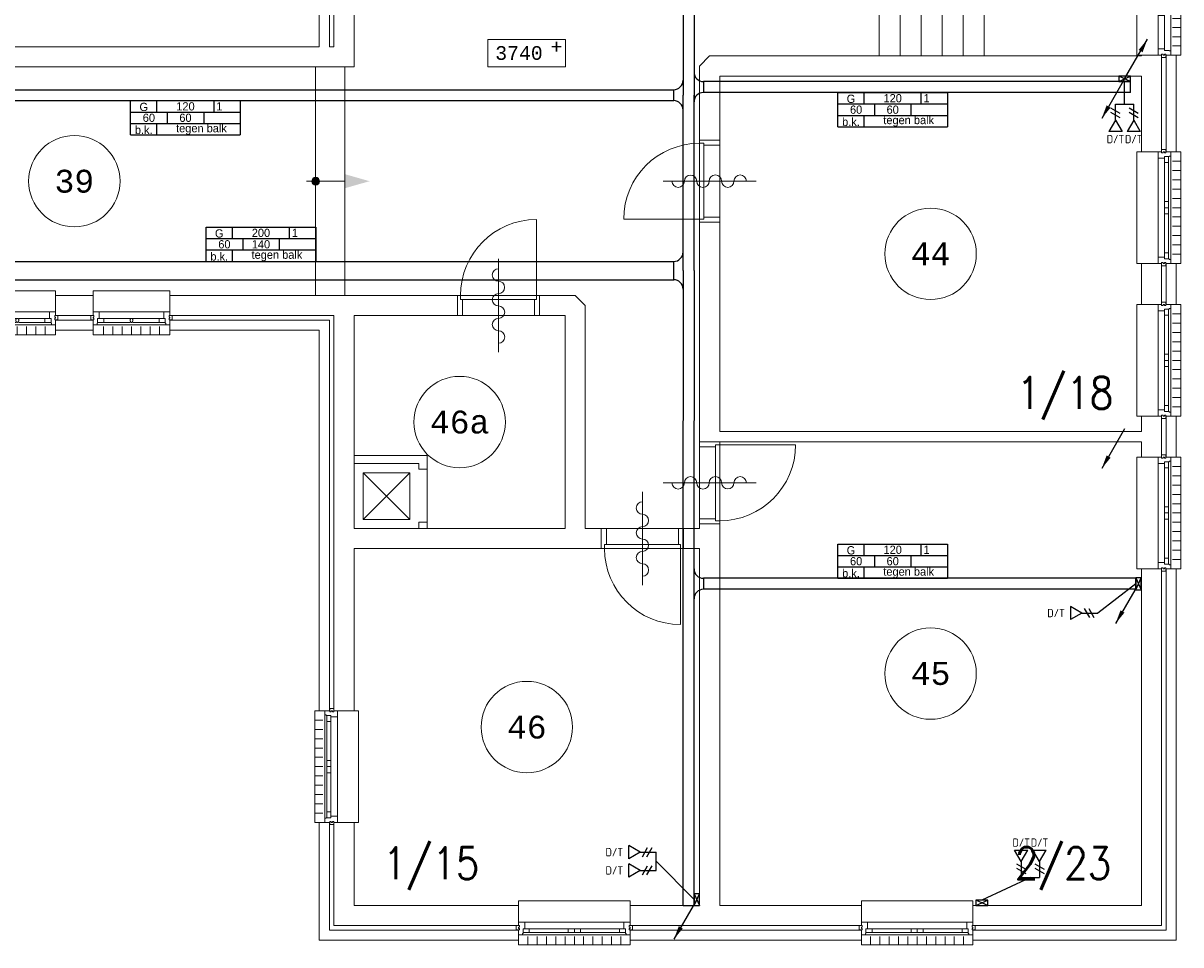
# Model space of a CAD drawing. Header units: millimetres. Extents: x 3141 to 84138, y 13023 to 41651.
# Tile 9 of 10: x 70083 to 82748, y 16099 to 26183. Entities that reach past the tile are written whole.
import ezdxf
from ezdxf.enums import TextEntityAlignment as Align
from ezdxf.xclip import XClip

# ---------------------------------------------------------------- set-up
doc = ezdxf.new("R2010")
doc.units = ezdxf.units.MM
doc.header["$LTSCALE"] = 50
doc.header["$XCLIPFRAME"] = 0
doc.linetypes.add('Xref-1e26$0$DASHDOT', pattern=[1, 0.5, -0.25, 0, -0.25])
doc.layers.get('0').update_dxf_attribs({"linetype": 'CONTINUOUS'})
for name, color, linetype in [('EL6130--_KANALISATIE', 2, 'CONTINUOUS'), ('EL6131--_KG', 3, 'CONTINUOUS'), ('EL6441--', 3, 'CONTINUOUS'), ('EM6131--', 1, 'CONTINUOUS'), ('Xref', 8, 'CONTINUOUS'), ('Xref-1e26$0$AL$1A---_ALGEMEEN', 8, 'CONTINUOUS'), ('Xref-1e26$0$AM$1A---_ARCERING', 8, 'CONTINUOUS'), ('Xref-1e26$0$AT$1A---_TEKST035', 8, 'CONTINUOUS'), ('Xref-1e26$0$AT$1A---_TEKST050', 8, 'CONTINUOUS'), ('Xref-1e26$0$AT$1A---_TEKST070', 8, 'CONTINUOUS'), ('Xref-1e26$0$EL6131--_WG', 3, 'CONTINUOUS')]:
    doc.layers.add(name, color=color, linetype=linetype)
doc.styles.add('buro-018', font='Isocp.shx', dxfattribs={"height": 90})
doc.styles.add('ISO-GTI', font='ISO-GTI.shx')
doc.styles.add('Xref-1e26$0$MONOTXT', font='MONOTXT')
doc.styles.add('Xref-1e26$0$ROMANS', font='ROMANS')

# ---------------------------------------------------------------- blocks, each defined once
blk = doc.blocks.new('*O69')
at = {"layer": 'Xref-1e26$0$AL$1A---_ALGEMEEN', "color": 0, "linetype": 'Continuous', "lineweight": 0}
for p, q in [((-543, 9), (543, 9)), ((-493, -63), (-67, -63)), ((-493, -106), (-67, -106)), ((67, -63), (493, -63)), ((67, -106), (493, -106)), ((-565.5, -130), (565.5, -130)), ((-508.33, -240), (-508.33, -150)), ((-406.66, -240), (-406.66, -150)), ((-305, -240), (-305, -150)), ((-203.33, -240), (-203.33, -150)), ((-101.66, -240), (-101.66, -150)), ((0, -240), (0, -150)), ((101.66, -240), (101.66, -150)), ((203.33, -240), (203.33, -150)), ((305, -240), (305, -150)), ((406.66, -240), (406.66, -150)), ((508.33, -240), (508.33, -150))]:
    blk.add_line(p, q, dxfattribs=at)
for points in [[(-610, 190), (-610, 240), (610, 240), (610, 190)], [(-610, -190), (-610, -240), (610, -240), (610, -190)]]:
    blk.add_lwpolyline(points, dxfattribs=at)
for points in [[(-610, 9), (-545.15, 9), (-543, 6.86), (-543, -63), (-560, -63), (-560, -114), (-565.5, -114), (-565.5, -127.78), (-567.72, -130), (-610, -130), (-610, -76), (-601, -76), (-601, -60), (-610, -60), (-610, -46), (-601, -46), (-601, -30), (-610, -30)], [(610, 9), (545.15, 9), (543, 6.86), (543, -63), (560, -63), (560, -114), (565.5, -114), (565.5, -127.78), (567.72, -130), (610, -130), (610, -76), (601, -76), (601, -60), (610, -60), (610, -46), (601, -46), (601, -30), (610, -30)], [(-635, -30), (-601, -30), (-601, -46), (-610, -46), (-610, -60), (-601, -60), (-601, -76), (-635, -76)], [(-560, -106), (-493, -106), (-493, -63), (-560, -63)], [(-67, -106), (0, -106), (0, -63), (-67, -63)], [(67, -106), (0, -106), (0, -63), (67, -63)], [(560, -106), (493, -106), (493, -63), (560, -63)], [(635, -30), (601, -30), (601, -46), (610, -46), (610, -60), (601, -60), (601, -76), (635, -76)]]:
    blk.add_lwpolyline(points, close=True, dxfattribs=at)
blk = doc.blocks.new('*O70')
at = {"layer": 'Xref-1e26$0$AL$1A---_ALGEMEEN', "color": 0, "linetype": 'Continuous', "lineweight": 0}
for p, q in [((-543, 9), (543, 9)), ((-493, -63), (-67, -63)), ((-493, -106), (-67, -106)), ((67, -63), (493, -63)), ((67, -106), (493, -106)), ((-565.5, -130), (565.5, -130)), ((-508.33, -240), (-508.33, -150)), ((-406.66, -240), (-406.66, -150)), ((-305, -240), (-305, -150)), ((-203.33, -240), (-203.33, -150)), ((-101.66, -240), (-101.66, -150)), ((0, -240), (0, -150)), ((101.66, -240), (101.66, -150)), ((203.33, -240), (203.33, -150)), ((305, -240), (305, -150)), ((406.66, -240), (406.66, -150)), ((508.33, -240), (508.33, -150))]:
    blk.add_line(p, q, dxfattribs=at)
for points in [[(-610, 190), (-610, 240), (610, 240), (610, 190)], [(-610, -190), (-610, -240), (610, -240), (610, -190)]]:
    blk.add_lwpolyline(points, dxfattribs=at)
for points in [[(-610, 9), (-545.15, 9), (-543, 6.86), (-543, -63), (-560, -63), (-560, -114), (-565.5, -114), (-565.5, -127.78), (-567.72, -130), (-610, -130), (-610, -76), (-601, -76), (-601, -60), (-610, -60), (-610, -46), (-601, -46), (-601, -30), (-610, -30)], [(610, 9), (545.15, 9), (543, 6.86), (543, -63), (560, -63), (560, -114), (565.5, -114), (565.5, -127.78), (567.72, -130), (610, -130), (610, -76), (601, -76), (601, -60), (610, -60), (610, -46), (601, -46), (601, -30), (610, -30)], [(-635, -30), (-601, -30), (-601, -46), (-610, -46), (-610, -60), (-601, -60), (-601, -76), (-635, -76)], [(-560, -106), (-493, -106), (-493, -63), (-560, -63)], [(-67, -106), (0, -106), (0, -63), (-67, -63)], [(67, -106), (0, -106), (0, -63), (67, -63)], [(560, -106), (493, -106), (493, -63), (560, -63)], [(635, -30), (601, -30), (601, -46), (610, -46), (610, -60), (601, -60), (601, -76), (635, -76)]]:
    blk.add_lwpolyline(points, close=True, dxfattribs=at)
blk = doc.blocks.new('*O71')
at = {"layer": 'Xref-1e26$0$AL$1A---_ALGEMEEN', "color": 0, "linetype": 'Continuous', "lineweight": 0}
for p, q in [((-9, -543), (-9, 543)), ((130, -565.5), (130, 565.5)), ((240, 508.33), (150, 508.33)), ((63, 67), (63, 493)), ((106, 67), (106, 493)), ((240, 406.66), (150, 406.66)), ((240, 305), (150, 305)), ((240, 203.33), (150, 203.33)), ((240, 101.66), (150, 101.66)), ((240, 0), (150, 0)), ((63, -493), (63, -67)), ((106, -493), (106, -67)), ((240, -101.66), (150, -101.66)), ((240, -203.33), (150, -203.33)), ((240, -305), (150, -305)), ((240, -406.66), (150, -406.66)), ((240, -508.33), (150, -508.33))]:
    blk.add_line(p, q, dxfattribs=at)
for points in [[(30, 635), (30, 601), (46, 601), (46, 610), (60, 610), (60, 601), (76, 601), (76, 635)], [(-9, 610), (-9, 545.15), (-6.86, 543), (63, 543), (63, 560), (114, 560), (114, 565.5), (127.78, 565.5), (130, 567.72), (130, 610), (76, 610), (76, 601), (60, 601), (60, 610), (46, 610), (46, 601), (30, 601), (30, 610)], [(106, 560), (106, 493), (63, 493), (63, 560)], [(106, 67), (106, 0), (63, 0), (63, 67)], [(106, -67), (106, 0), (63, 0), (63, -67)], [(106, -560), (106, -493), (63, -493), (63, -560)], [(-9, -610), (-9, -545.15), (-6.86, -543), (63, -543), (63, -560), (114, -560), (114, -565.5), (127.78, -565.5), (130, -567.72), (130, -610), (76, -610), (76, -601), (60, -601), (60, -610), (46, -610), (46, -601), (30, -601), (30, -610)], [(30, -635), (30, -601), (46, -601), (46, -610), (60, -610), (60, -601), (76, -601), (76, -635)]]:
    blk.add_lwpolyline(points, close=True, dxfattribs=at)
for points in [[(-190, -610), (-240, -610), (-240, 610), (-190, 610)], [(190, -610), (240, -610), (240, 610), (190, 610)]]:
    blk.add_lwpolyline(points, dxfattribs=at)
blk = doc.blocks.new('*O72')
at = {"layer": 'Xref-1e26$0$AL$1A---_ALGEMEEN', "color": 0, "linetype": 'Continuous', "lineweight": 0}
for p, q in [((-9, -543), (-9, 543)), ((130, -565.5), (130, 565.5)), ((240, 508.33), (150, 508.33)), ((63, 67), (63, 493)), ((106, 67), (106, 493)), ((240, 406.66), (150, 406.66)), ((240, 305), (150, 305)), ((240, 203.33), (150, 203.33)), ((240, 101.66), (150, 101.66)), ((240, 0), (150, 0)), ((63, -493), (63, -67)), ((106, -493), (106, -67)), ((240, -101.66), (150, -101.66)), ((240, -203.33), (150, -203.33)), ((240, -305), (150, -305)), ((240, -406.66), (150, -406.66)), ((240, -508.33), (150, -508.33))]:
    blk.add_line(p, q, dxfattribs=at)
for points in [[(30, 635), (30, 601), (46, 601), (46, 610), (60, 610), (60, 601), (76, 601), (76, 635)], [(-9, 610), (-9, 545.15), (-6.86, 543), (63, 543), (63, 560), (114, 560), (114, 565.5), (127.78, 565.5), (130, 567.72), (130, 610), (76, 610), (76, 601), (60, 601), (60, 610), (46, 610), (46, 601), (30, 601), (30, 610)], [(106, 560), (106, 493), (63, 493), (63, 560)], [(106, 67), (106, 0), (63, 0), (63, 67)], [(106, -67), (106, 0), (63, 0), (63, -67)], [(106, -560), (106, -493), (63, -493), (63, -560)], [(-9, -610), (-9, -545.15), (-6.86, -543), (63, -543), (63, -560), (114, -560), (114, -565.5), (127.78, -565.5), (130, -567.72), (130, -610), (76, -610), (76, -601), (60, -601), (60, -610), (46, -610), (46, -601), (30, -601), (30, -610)], [(30, -635), (30, -601), (46, -601), (46, -610), (60, -610), (60, -601), (76, -601), (76, -635)]]:
    blk.add_lwpolyline(points, close=True, dxfattribs=at)
for points in [[(-190, -610), (-240, -610), (-240, 610), (-190, 610)], [(190, -610), (240, -610), (240, 610), (190, 610)]]:
    blk.add_lwpolyline(points, dxfattribs=at)
blk = doc.blocks.new('*O73')
at = {"layer": 'Xref-1e26$0$AL$1A---_ALGEMEEN', "color": 0, "linetype": 'Continuous', "lineweight": 0}
for p, q in [((-9, -543), (-9, 543)), ((130, -565.5), (130, 565.5)), ((240, 508.33), (150, 508.33)), ((63, 67), (63, 493)), ((106, 67), (106, 493)), ((240, 406.66), (150, 406.66)), ((240, 305), (150, 305)), ((240, 203.33), (150, 203.33)), ((240, 101.66), (150, 101.66)), ((240, 0), (150, 0)), ((63, -493), (63, -67)), ((106, -493), (106, -67)), ((240, -101.66), (150, -101.66)), ((240, -203.33), (150, -203.33)), ((240, -305), (150, -305)), ((240, -406.66), (150, -406.66)), ((240, -508.33), (150, -508.33))]:
    blk.add_line(p, q, dxfattribs=at)
for points in [[(30, 635), (30, 601), (46, 601), (46, 610), (60, 610), (60, 601), (76, 601), (76, 635)], [(-9, 610), (-9, 545.15), (-6.86, 543), (63, 543), (63, 560), (114, 560), (114, 565.5), (127.78, 565.5), (130, 567.72), (130, 610), (76, 610), (76, 601), (60, 601), (60, 610), (46, 610), (46, 601), (30, 601), (30, 610)], [(106, 560), (106, 493), (63, 493), (63, 560)], [(106, 67), (106, 0), (63, 0), (63, 67)], [(106, -67), (106, 0), (63, 0), (63, -67)], [(106, -560), (106, -493), (63, -493), (63, -560)], [(-9, -610), (-9, -545.15), (-6.86, -543), (63, -543), (63, -560), (114, -560), (114, -565.5), (127.78, -565.5), (130, -567.72), (130, -610), (76, -610), (76, -601), (60, -601), (60, -610), (46, -610), (46, -601), (30, -601), (30, -610)], [(30, -635), (30, -601), (46, -601), (46, -610), (60, -610), (60, -601), (76, -601), (76, -635)]]:
    blk.add_lwpolyline(points, close=True, dxfattribs=at)
for points in [[(-190, -610), (-240, -610), (-240, 610), (-190, 610)], [(190, -610), (240, -610), (240, 610), (190, 610)]]:
    blk.add_lwpolyline(points, dxfattribs=at)
blk = doc.blocks.new('*O76')
at = {"layer": 'Xref-1e26$0$AL$1A---_ALGEMEEN', "color": 0, "linetype": 'Continuous', "lineweight": 0}
for p, q in [((-240, 508.33), (-150, 508.33)), ((-130, 565.5), (-130, -565.5)), ((9, 543), (9, -543)), ((-240, 406.66), (-150, 406.66)), ((-106, 493), (-106, 67)), ((-63, 493), (-63, 67)), ((-240, 305), (-150, 305)), ((-240, 203.33), (-150, 203.33)), ((-240, 101.66), (-150, 101.66)), ((-240, 0), (-150, 0)), ((-240, -101.66), (-150, -101.66)), ((-106, -67), (-106, -493)), ((-63, -67), (-63, -493)), ((-240, -203.33), (-150, -203.33)), ((-240, -305), (-150, -305)), ((-240, -406.66), (-150, -406.66)), ((-240, -508.33), (-150, -508.33))]:
    blk.add_line(p, q, dxfattribs=at)
for points in [[(-30, 635), (-30, 601), (-46, 601), (-46, 610), (-60, 610), (-60, 601), (-76, 601), (-76, 635)], [(9, 610), (9, 545.15), (6.86, 543), (-63, 543), (-63, 560), (-114, 560), (-114, 565.5), (-127.78, 565.5), (-130, 567.72), (-130, 610), (-76, 610), (-76, 601), (-60, 601), (-60, 610), (-46, 610), (-46, 601), (-30, 601), (-30, 610)], [(-106, 560), (-106, 493), (-63, 493), (-63, 560)], [(-106, 67), (-106, 0), (-63, 0), (-63, 67)], [(-106, -67), (-106, 0), (-63, 0), (-63, -67)], [(-106, -560), (-106, -493), (-63, -493), (-63, -560)], [(9, -610), (9, -545.15), (6.86, -543), (-63, -543), (-63, -560), (-114, -560), (-114, -565.5), (-127.78, -565.5), (-130, -567.72), (-130, -610), (-76, -610), (-76, -601), (-60, -601), (-60, -610), (-46, -610), (-46, -601), (-30, -601), (-30, -610)], [(-30, -635), (-30, -601), (-46, -601), (-46, -610), (-60, -610), (-60, -601), (-76, -601), (-76, -635)]]:
    blk.add_lwpolyline(points, close=True, dxfattribs=at)
for points in [[(-190, 610), (-240, 610), (-240, -610), (-190, -610)], [(190, 610), (240, 610), (240, -610), (190, -610)]]:
    blk.add_lwpolyline(points, dxfattribs=at)
blk = doc.blocks.new('Xref-1e26$0$ED0831')
at = {"layer": 'Xref-1e26$0$AL$1A---_ALGEMEEN', "color": 0, "linetype": 'Continuous', "lineweight": 0}
for p, q in [((450, -400), (450, 620)), ((0, 0), (0, 220)), ((0, 220), (55, 220)), ((55, 220), (845, 220)), ((55, 220), (55, 45)), ((900, 220), (845, 220)), ((845, 220), (845, 45)), ((900, 0), (900, 220)), ((35, 0), (0, 0)), ((55, 45), (35, 45)), ((35, 45), (35, 0)), ((35, 0), (35, -830)), ((865, 0), (35, 0)), ((55, 45), (845, 45)), ((845, 45), (865, 45)), ((865, 45), (865, 0)), ((865, 0), (900, 0))]:
    blk.add_line(p, q, dxfattribs=at)
blk.add_arc((35, 0), 830, 270, 360, dxfattribs=at)
blk = doc.blocks.new('*O151')
at = {"layer": 'Xref-1e26$0$AL$1A---_ALGEMEEN', "color": 0, "linetype": 'Continuous', "lineweight": 0}
for p, q in [((-353, 9), (353, 9)), ((-303, -63), (-16, -63)), ((-303, -106), (-16, -106)), ((16, -63), (303, -63)), ((16, -106), (303, -106)), ((-376, -130), (376, -130)), ((-305, -240), (-305, -150)), ((-203, -240), (-203, -150)), ((-102, -240), (-102, -150)), ((0, -240), (0, -150)), ((102, -240), (102, -150)), ((203, -240), (203, -150)), ((305, -240), (305, -150))]:
    blk.add_line(p, q, dxfattribs=at)
for points in [[(-420, 190), (-420, 240), (420, 240), (420, 190)], [(-420, -190), (-420, -240), (420, -240), (420, -190)]]:
    blk.add_lwpolyline(points, dxfattribs=at)
for points in [[(-420, 9), (-355, 9), (-353, 7), (-353, -63), (-370, -63), (-370, -114), (-376, -114), (-376, -128), (-378, -130), (-420, -130), (-420, -76), (-411, -76), (-411, -60), (-420, -60), (-420, -46), (-411, -46), (-411, -30), (-420, -30)], [(420, 9), (355, 9), (353, 7), (353, -63), (370, -63), (370, -114), (376, -114), (376, -128), (378, -130), (420, -130), (420, -76), (411, -76), (411, -60), (420, -60), (420, -46), (411, -46), (411, -30), (420, -30)], [(-445, -30), (-411, -30), (-411, -46), (-420, -46), (-420, -60), (-411, -60), (-411, -76), (-445, -76)], [(-370, -106), (-303, -106), (-303, -63), (-370, -63)], [(370, -106), (303, -106), (303, -63), (370, -63)], [(445, -30), (411, -30), (411, -46), (420, -46), (420, -60), (411, -60), (411, -76), (445, -76)]]:
    blk.add_lwpolyline(points, close=True, dxfattribs=at)
blk.add_lwpolyline([(4, -106), (-4, -106), (-4, -104, -0.397174), (-10, -98), (-10, -95, 0.406754), (-16, -90), (-16, -72), (-6, -63), (6, -63), (16, -72), (16, -90, 0.406754), (10, -95), (10, -98, -0.397174), (4, -104), (4, -106)], format="xyb", dxfattribs=at)
blk = doc.blocks.new('*O152')
at = {"layer": 'Xref-1e26$0$AL$1A---_ALGEMEEN', "color": 0, "linetype": 'Continuous', "lineweight": 0}
for p, q in [((-353, 9), (353, 9)), ((-303, -63), (-16, -63)), ((-303, -106), (-16, -106)), ((16, -63), (303, -63)), ((16, -106), (303, -106)), ((-376, -130), (376, -130)), ((-305, -240), (-305, -150)), ((-203, -240), (-203, -150)), ((-102, -240), (-102, -150)), ((0, -240), (0, -150)), ((102, -240), (102, -150)), ((203, -240), (203, -150)), ((305, -240), (305, -150))]:
    blk.add_line(p, q, dxfattribs=at)
for points in [[(-420, 190), (-420, 240), (420, 240), (420, 190)], [(-420, -190), (-420, -240), (420, -240), (420, -190)]]:
    blk.add_lwpolyline(points, dxfattribs=at)
for points in [[(-420, 9), (-355, 9), (-353, 7), (-353, -63), (-370, -63), (-370, -114), (-376, -114), (-376, -128), (-378, -130), (-420, -130), (-420, -76), (-411, -76), (-411, -60), (-420, -60), (-420, -46), (-411, -46), (-411, -30), (-420, -30)], [(420, 9), (355, 9), (353, 7), (353, -63), (370, -63), (370, -114), (376, -114), (376, -128), (378, -130), (420, -130), (420, -76), (411, -76), (411, -60), (420, -60), (420, -46), (411, -46), (411, -30), (420, -30)], [(-445, -30), (-411, -30), (-411, -46), (-420, -46), (-420, -60), (-411, -60), (-411, -76), (-445, -76)], [(-370, -106), (-303, -106), (-303, -63), (-370, -63)], [(370, -106), (303, -106), (303, -63), (370, -63)], [(445, -30), (411, -30), (411, -46), (420, -46), (420, -60), (411, -60), (411, -76), (445, -76)]]:
    blk.add_lwpolyline(points, close=True, dxfattribs=at)
blk.add_lwpolyline([(4, -106), (-4, -106), (-4, -104, -0.397174), (-10, -98), (-10, -95, 0.406754), (-16, -90), (-16, -72), (-6, -63), (6, -63), (16, -72), (16, -90, 0.406754), (10, -95), (10, -98, -0.397174), (4, -104), (4, -106)], format="xyb", dxfattribs=at)
blk = doc.blocks.new('*O160')
at = {"layer": 'Xref-1e26$0$AL$1A---_ALGEMEEN', "color": 0, "linetype": 'Continuous', "lineweight": 0}
for p, q in [((-9, -183), (-9, 183)), ((63, -183), (63, 183)), ((130, -205.5), (130, 205.5)), ((240, 150), (150, 150)), ((240, 50), (150, 50)), ((240, -50), (150, -50)), ((240, -150), (150, -150))]:
    blk.add_line(p, q, dxfattribs=at)
for points in [[(30, 275), (30, 241), (46, 241), (46, 250), (60, 250), (60, 241), (76, 241), (76, 275)], [(-9, 250), (-9, 185.15), (-6.86, 183), (63, 183), (63, 200), (114, 200), (114, 205.5), (127.78, 205.5), (130, 207.72), (130, 250), (76, 250), (76, 241), (60, 241), (60, 250), (46, 250), (46, 241), (30, 241), (30, 250)], [(-9, -250), (-9, -185.15), (-6.86, -183), (63, -183), (63, -200), (114, -200), (114, -205.5), (127.78, -205.5), (130, -207.72), (130, -250), (76, -250), (76, -241), (60, -241), (60, -250), (46, -250), (46, -241), (30, -241), (30, -250)], [(30, -275), (30, -241), (46, -241), (46, -250), (60, -250), (60, -241), (76, -241), (76, -275)]]:
    blk.add_lwpolyline(points, close=True, dxfattribs=at)
for points in [[(-190, -250), (-240, -250), (-240, 250), (-190, 250)], [(190, -250), (240, -250), (240, 250), (190, 250)]]:
    blk.add_lwpolyline(points, dxfattribs=at)
blk = doc.blocks.new('*O162')
at = {"layer": 'Xref-1e26$0$AM$1A---_ARCERING', "linetype": 'Continuous', "lineweight": 0}
for points in [[(-1845.1, 785, 1), (-1929.9, 785, 1)], [(1144.9, -845, 1), (1060.1, -845, 1)]]:
    blk.add_hatch(color=256, dxfattribs=at).paths.add_polyline_path(points)
at = {"layer": 'Xref-1e26$0$AL$1A---_ALGEMEEN', "color": 0, "linetype": 'Continuous', "lineweight": 0}
for p, q in [((-1887.5, 125), (-1887.5, 1445)), ((-1657.5, 125), (-1657.5, 1445)), ((-1427.5, 125), (-1427.5, 1445)), ((-1197.5, 125), (-1197.5, 1445)), ((-967.5, 125), (-967.5, 1445)), ((-737.5, 125), (-737.5, 1445)), ((-507.5, 1072.91), (-507.5, 1445)), ((-277.5, 125), (-277.5, 1445)), ((-47.5, 125), (-47.5, 1445)), ((182.5, 125), (182.5, 1445)), ((412.5, 125), (412.5, 1445)), ((642.5, 125), (642.5, 1445)), ((872.5, 125), (872.5, 1445)), ((1102.5, 125), (1102.5, 1445)), ((-1987.5, 785), (-558.27, 785)), ((-456.73, 785), (2037.5, 785)), ((2037.5, 785), (2037.5, -845)), ((-507.5, 125), (-507.5, 497.09)), ((-47.5, -185), (-47.5, -1505)), ((182.5, -185), (182.5, -1505)), ((412.5, -185), (412.5, -1505)), ((642.5, -185), (642.5, -1505)), ((872.5, -185), (872.5, -1505)), ((1102.5, -185), (1102.5, -1505)), ((-47.5, -845), (2037.5, -845))]:
    blk.add_line(p, q, dxfattribs=at)
at = {"layer": 'Xref-1e26$0$AL$1A---_ALGEMEEN', "color": 0, "linetype": 'Xref-1e26$0$DASHDOT', "lineweight": 0}
for p, q in [((-423.37, 20), (-685.24, 1505)), ((-321.83, 20), (-583.69, 1505))]:
    blk.add_line(p, q, dxfattribs=at)
at = {"layer": 'Xref-1e26$0$AL$1A---_ALGEMEEN', "color": 0, "linetype": 'Continuous', "lineweight": 0}
for points in [[(-441.89, 125), (-2037.5, 125), (-2037.5, -185), (1252.5, -185), (1252.5, 125), (-340.35, 125)], [(-433.95, 80), (-1992.5, 80), (-1992.5, -140), (1207.5, -140), (1207.5, 80), (-332.41, 80)]]:
    blk.add_lwpolyline(points, dxfattribs=at)
for centre in [(-1887.5, 785), (1102.5, -845)]:
    blk.add_circle(centre, 42.4, dxfattribs=at)
for points in [[(-828.27, 861.95), (-558.27, 785), (-828.27, 708.05)], [(832.5, 861.95), (1102.5, 785), (832.5, 708.05)], [(222.5, -921.95), (-47.5, -845), (222.5, -768.05)]]:
    blk.add_solid(points, dxfattribs=at)
blk = doc.blocks.new('*O174')
at = {"layer": 'Xref-1e26$0$AM$1A---_ARCERING', "linetype": 'Continuous', "lineweight": 0}
blk.add_hatch(color=256, dxfattribs=at).paths.add_polyline_path([(-203, 0, 1), (-287, 0, 1)])
at = {"layer": 'Xref-1e26$0$AL$1A---_ALGEMEEN', "color": 0, "linetype": 'Continuous', "lineweight": 0}
for p, q in [((-245, 1250), (-245, -1250)), ((75, 1250), (75, -1250)), ((-345, 0), (75, 0))]:
    blk.add_line(p, q, dxfattribs=at)
blk.add_circle((-245, 0), 42.4, dxfattribs=at)
blk.add_solid([(75, 77), (345, 0), (75, -77)], dxfattribs=at)
blk = doc.blocks.new('*O208')
at = {"layer": 'Xref-1e26$0$AL$1A---_ALGEMEEN', "color": 0, "linetype": 'Continuous', "lineweight": 0}
blk.add_lwpolyline([(0, -407, 1), (0, -271, -1), (0, -136, 1), (0, 0, -1), (0, 136, 1), (0, 271, -1), (0, 407)], format="xyb", dxfattribs=at)
blk = doc.blocks.new('Xref-1e26$0$BRW00')
at = {"layer": 'Xref-1e26$0$AL$1A---_ALGEMEEN', "color": 0, "linetype": 'Continuous', "lineweight": 0}
blk.add_blockref('*O208', (0, 0), dxfattribs=at)
blk = doc.blocks.new('*O219')
at = {"layer": 'Xref-1e26$0$AL$1A---_ALGEMEEN', "color": 0, "linetype": 'Continuous', "lineweight": 0}
blk.add_line((450, 0.01), (-450, 0.01), dxfattribs=at)
at = {"layer": 'Xref-1e26$0$AL$1A---_ALGEMEEN', "color": 0, "linetype": 'Continuous', "lineweight": 0, "rotation": 270}
blk.add_blockref('Xref-1e26$0$BRW00', (-5, 0.01), dxfattribs=at)
blk = doc.blocks.new('*O220')
at = {"layer": 'Xref-1e26$0$AL$1A---_ALGEMEEN', "color": 0, "linetype": 'Continuous', "lineweight": 0}
blk.add_line((450, 0.01), (-450, 0.01), dxfattribs=at)
at = {"layer": 'Xref-1e26$0$AL$1A---_ALGEMEEN', "color": 0, "linetype": 'Continuous', "lineweight": 0, "rotation": 270}
blk.add_blockref('Xref-1e26$0$BRW00', (-5, 0.01), dxfattribs=at)
blk = doc.blocks.new('*O221')
at = {"layer": 'Xref-1e26$0$AL$1A---_ALGEMEEN', "color": 0, "linetype": 'Continuous', "lineweight": 0}
blk.add_line((-0.01, 450), (-0.01, -450), dxfattribs=at)
blk.add_blockref('Xref-1e26$0$BRW00', (-0.01, -5), dxfattribs=at)
blk = doc.blocks.new('*O222')
at = {"layer": 'Xref-1e26$0$AL$1A---_ALGEMEEN', "color": 0, "linetype": 'Continuous', "lineweight": 0}
blk.add_line((-0.01, 450), (-0.01, -450), dxfattribs=at)
blk.add_blockref('Xref-1e26$0$BRW00', (-0.01, -5), dxfattribs=at)
blk = doc.blocks.new('Xref-1e26$0$E00112')
at = {"color": 0, "linetype": 'Continuous'}
for p, q in [((0, 1), (-1, 1)), ((-1, 1), (-1, 0)), ((-1, 0), (0, 1)), ((-1, 1), (0, 0)), ((0, 0), (0, 1)), ((-1, 0), (0, 0))]:
    blk.add_line(p, q, dxfattribs=at)
blk = doc.blocks.new('Xref-1e26')
at = {"layer": 'Xref-1e26$0$AL$1A---_ALGEMEEN', "linetype": 'Continuous', "lineweight": 0}
for p, q in [((150352.42, 50431.73), (149842.42, 49921.73)), ((149842.42, 50431.73), (150352.42, 49921.73)), ((150542.42, 50472.75), (150542.42, 49890.84))]:
    blk.add_line(p, q, dxfattribs=at)
for points in [[(142092.42, 64016.73), (143842.42, 64016.73), (143842.42, 59456.73), (146062.42, 59456.73), (146062.42, 59236.73), (145947.42, 59236.73), (145947.42, 55091.73), (149362.42, 55091.73), (149362.42, 55871.73), (149472.42, 55871.73), (149472.42, 55091.73), (149522.42, 55091.73), (149522.42, 55871.73), (149742.42, 55871.73), (149742.42, 54871.73), (145727.42, 54871.73), (145727.42, 59236.73), (143622.42, 59236.73), (143622.42, 63796.73), (142092.42, 63796.73)], [(151207.42, 54871.73), (152057.42, 54871.73), (152057.42, 55171.73), (151207.42, 55171.73)], [(153632.42, 54991.73), (158357.42, 54991.73), (158357.42, 55001.73), (158577.42, 55001.73), (158577.42, 53941.73), (158357.42, 53941.73), (158357.42, 54771.73), (153742.42, 54771.73), (153742.42, 54071.73), (153522.42, 54071.73), (153522.42, 54881.73)], [(158627.42, 53941.73), (158737.42, 53941.73), (158737.42, 55001.73), (158627.42, 55001.73)], [(153522.42, 53171.73), (153742.42, 53171.73), (153742.42, 50881.73), (158357.42, 50881.73), (158357.42, 51051.73), (158577.42, 51051.73), (158577.42, 50601.73), (158357.42, 50601.73), (158357.42, 50771.73), (153522.42, 50771.73)], [(158357.42, 52271.73), (158577.42, 52271.73), (158577.42, 52721.73), (158357.42, 52721.73)], [(158627.42, 52271.73), (158737.42, 52271.73), (158737.42, 52721.73), (158627.42, 52721.73)], [(146477.42, 52151.73), (146887.42, 52151.73), (146887.42, 52371.73), (146477.42, 52371.73)], [(147727.42, 52371.73), (150872.42, 52371.73), (150872.42, 52151.73), (149742.42, 52151.73), (149742.42, 49821.73), (152052.42, 49821.73), (152052.42, 52151.73), (151772.42, 52151.73), (151772.42, 52371.73), (152162.42, 52371.73), (152272.42, 52261.73), (152272.42, 49821.73), (152447.42, 49821.73), (152447.42, 49601.73), (149742.42, 49601.73), (149742.42, 47826.73), (149522.42, 47826.73), (149522.42, 52151.73), (147727.42, 52151.73)], [(146477.42, 51991.73), (146887.42, 51991.73), (146887.42, 52101.73), (146477.42, 52101.73)], [(147727.42, 52101.73), (149472.42, 52101.73), (149472.42, 47826.73), (149362.42, 47826.73), (149362.42, 51991.73), (147727.42, 51991.73)], [(158627.42, 50601.73), (158737.42, 50601.73), (158737.42, 51051.73), (158627.42, 51051.73)], [(149742.42, 50621.73), (150542.42, 50621.73), (150542.42, 50472.75), (150452.42, 50472.75), (150452.42, 50531.73), (149742.42, 50531.73)], [(149842.42, 49921.73), (150352.42, 49921.73), (150352.42, 50431.73), (149842.42, 50431.73)], [(150452.42, 49821.73), (150542.42, 49821.73), (150542.42, 49890.84), (150452.42, 49890.84)], [(153522.42, 49871.73), (153742.42, 49871.73), (153742.42, 45696.73), (155292.42, 45696.73), (155292.42, 45476.73), (152762.42, 45476.73), (152762.42, 45696.73), (153522.42, 45696.73), (153522.42, 49601.73), (153347.42, 49601.73), (153347.42, 49821.73), (153522.42, 49821.73)], [(158357.42, 49381.73), (158577.42, 49381.73), (158577.42, 45476.73), (156512.42, 45476.73), (156512.42, 45696.73), (158357.42, 45696.73)], [(158627.42, 49381.73), (158737.42, 49381.73), (158737.42, 45316.73), (156512.42, 45316.73), (156512.42, 45426.73), (158627.42, 45426.73)], [(149362.42, 46606.73), (149472.42, 46606.73), (149472.42, 45426.73), (151542.42, 45426.73), (151542.42, 45316.73), (149362.42, 45316.73)], [(149522.42, 46606.73), (149742.42, 46606.73), (149742.42, 45696.73), (151542.42, 45696.73), (151542.42, 45476.73), (149522.42, 45476.73)], [(152762.42, 45316.73), (155292.42, 45316.73), (155292.42, 45426.73), (152762.42, 45426.73)]]:
    blk.add_lwpolyline(points, close=True, dxfattribs=at)
for centre in [(146682.41582, 53621.73125), (156049.92, 52826.73), (150897.42145, 50986.72754), (156049.92, 48234.23), (151632.42, 47649.23)]:
    blk.add_circle(centre, 500, dxfattribs=at)
for name, p in [('*O162', (155534.92, 56496.73)), ('*O160', (158547.42, 55251.73)), ('*O174', (149567.42, 53621.73)), ('*O73', (158547.42, 53331.73)), ('*O219', (153632.42, 53621.72)), ('*O222', (151322.43, 52261.73)), ('*O151', (146057.42, 52181.73)), ('*O152', (147307.42, 52181.73)), ('*O72', (158547.42, 51661.73)), ('*O71', (158547.42, 49991.73)), ('*O220', (153632.42, 50321.72)), ('*O221', (152897.43, 49711.73)), ('*O76', (149552.42, 47216.73)), ('*O69', (152152.42, 45506.73)), ('*O70', (155902.42, 45506.73))]:
    blk.add_blockref(name, p, dxfattribs=at)
at = {"layer": 'Xref-1e26$0$AL$1A---_ALGEMEEN', "linetype": 'Continuous', "lineweight": 0, "yscale": -1}
for p, rotation in [((153522.42, 53171.73), 90), ((153742.42, 50771.73), 270), ((153347.42, 49601.73), 180)]:
    blk.add_blockref('Xref-1e26$0$ED0831', p, dxfattribs=dict(at, rotation=rotation))
at = {"layer": 'Xref-1e26$0$AL$1A---_ALGEMEEN', "linetype": 'Continuous', "lineweight": 0, "rotation": 180}
blk.add_blockref('Xref-1e26$0$ED0831', (151772.42, 52371.73), dxfattribs=at)
at = {"layer": 'Xref-1e26$0$EL6131--_WG', "linetype": 'Continuous', "lineweight": 0, "xscale": 60, "yscale": 130, "zscale": 60, "rotation": 90}
for p in [(158237.42, 54771.73), (156676.2403, 45756.73)]:
    blk.add_blockref('Xref-1e26$0$E00112', p, dxfattribs=at)
at = {"layer": 'Xref-1e26$0$EL6131--_WG', "linetype": 'Continuous', "lineweight": 0, "xscale": 60, "yscale": 130, "zscale": 60}
for p in [(158354.35926, 49151.77685), (153522.42, 45696.73)]:
    blk.add_blockref('Xref-1e26$0$E00112', p, dxfattribs=at)
at = {"layer": 'Xref-1e26$0$AT$1A---_TEKST035', "linetype": 'Continuous', "lineweight": 0, "style": 'Xref-1e26$0$MONOTXT'}
for s, p in [('3740', (151287.05, 55024.28)), ('+', (151892.64, 55093))]:
    blk.add_text(s, height=150, dxfattribs=at).set_placement(p, align=Align.MIDDLE_LEFT)
at = {"layer": 'Xref-1e26$0$AT$1A---_TEKST050', "linetype": 'Continuous', "lineweight": 0, "style": 'Xref-1e26$0$MONOTXT'}
for s, p in [('39', (146682.4, 53621.72)), ('44', (156049.91, 52826.72)), ('46a', (150897.42, 50986.73)), ('45', (156049.91, 48234.22)), ('46', (151632.41, 47649.22))]:
    blk.add_text(s, height=250.00002, dxfattribs=at).set_placement(p, align=Align.MIDDLE)
at = {"layer": 'Xref-1e26$0$AT$1A---_TEKST070', "linetype": 'Continuous', "lineweight": 0, "style": 'Xref-1e26$0$ROMANS', "width": 0.857143}
for s, p in [('1/18 ', (156994.33, 51130.93)), ('1/15 ', (150058.81, 45983.82)), ('2/23 ', (156971.96, 45983.82))]:
    blk.add_text(s, height=349.99998, dxfattribs=at).set_placement(p)
blk = doc.blocks.new('E-GK-GTC-C83C')
at = {"color": 0, "linetype": 'Continuous'}
for p, q in [((-0.5, 100), (0.5, 100)), ((-0.5, -100), (0.5, -100))]:
    blk.add_line(p, q, dxfattribs=at)
blk = doc.blocks.new('E-GK-GTC-783C')
at = {"color": 0, "linetype": 'Continuous'}
for p, q in [((-0.5, 60), (0.5, 60)), ((-0.5, -60), (0.5, -60))]:
    blk.add_line(p, q, dxfattribs=at)
blk = doc.blocks.new('E-GK-AH-78676767')
at = {"color": 0, "linetype": 'Continuous'}
blk.add_line((-60, 103), (60, 103), dxfattribs=at)
for centre, start, end in [((-163, 103), 270, 0), ((163, 103), 180, 270)]:
    blk.add_arc(centre, 103, start, end, dxfattribs=at)
blk = doc.blocks.new('E-GK-AH-C8676767')
at = {"color": 0, "linetype": 'Continuous'}
blk.add_line((-100, 103), (100, 103), dxfattribs=at)
for centre, start, end in [((-203, 103), 270, 0), ((203, 103), 180, 270)]:
    blk.add_arc(centre, 103, start, end, dxfattribs=at)
blk = doc.blocks.new('E-GK-END-78')
at = {"color": 0, "linetype": 'Continuous'}
blk.add_line((0, 60), (0, -60), dxfattribs=at)
blk = doc.blocks.new('ES61KG4')
at = {"color": 1}
for points in [[(-12, 2.5), (12, 2.5), (12, 0)], [(-12, 0), (-12, 2.5)], [(-12, 0), (12, 0)], [(-6.25, 0), (-6.25, 2.5)]]:
    blk.add_lwpolyline(points, dxfattribs=at)
at = {"color": 1, "style": 'ISO-GTI'}
for tag, p in [('OK/BK', (-9.125, 1.125)), ('B', (3.5, 1.25))]:
    blk.add_attdef(tag, text='', height=1.8, dxfattribs=at).set_placement(p, align=Align.MIDDLE)
blk = doc.blocks.new('ES61KG1')
for points in [[(-12, 5), (12, 5), (12, 0)], [(-12, 0), (-12, 5)], [(-6.25, 2.5), (-6.25, 5)], [(6.25, 2.5), (6.25, 5)], [(-12, 2.5), (12, 2.5)], [(-12, 0), (12, 0)], [(-4, 2.5), (-4, 0)], [(4, 2.5), (4, 0)]]:
    blk.add_lwpolyline(points)
at = {"color": 1, "style": 'ISO-GTI'}
for tag, p in [('L/G', (-9.125, 3.625)), ('B', (0, 3.75)), ('KR', (-8, 1.25)), ('ZW', (0, 1.25)), ('DA', (8, 1.25))]:
    blk.add_attdef(tag, text='', height=1.8, dxfattribs=at).set_placement(p, align=Align.MIDDLE)
blk.add_attdef('VL', text='', height=1.8, dxfattribs=at).set_placement((6.75, 3.75), align=Align.MIDDLE_LEFT)
blk = doc.blocks.new('E00098')
at = {"color": 0, "linetype": 'Continuous'}
blk.add_line((0, 0), (-5, -8.66), dxfattribs=at)
blk.add_lwpolyline([(-5, -8.66, 0, 1, 0), (-3.5, -6.06, 1, 1, 0)], format="xyseb", dxfattribs=at)
blk = doc.blocks.new('E00105')
at = {"color": 0, "linetype": 'Continuous'}
blk.add_line((0, 0), (5, 8.66), dxfattribs=at)
blk.add_lwpolyline([(5, 8.66, 0, 1, 0), (3.5, 6.06, 1, 1, 0)], format="xyseb", dxfattribs=at)
blk = doc.blocks.new('E00153')
at = {"color": 0, "linetype": 'Continuous'}
for p, q in [((-1.44, 7), (1.44, 7)), ((0, 4.5), (-1.44, 7)), ((0, 4.5), (1.44, 7)), ((-1, 4), (1, 2.85)), ((-1, 3), (1, 1.85)), ((0, 4.5), (0, 1))]:
    blk.add_line(p, q, dxfattribs=at)
at = {"color": 7, "style": 'buro-018'}
for tag, p in [('E_COMMENT1', (-6, 12)), ('E_COMMENT2', (6, 12)), ('E_DCOM1', (-6, 9)), ('E_DCOM2', (6, 9))]:
    blk.add_attdef(tag, text='', height=1.8, dxfattribs=at).set_placement(p, align=Align.MIDDLE)
at = {"color": 0, "style": 'buro-018'}
blk.add_attdef('E_TEXT1', text='', height=1.8, dxfattribs=at).set_placement((2.5, 6), align=Align.MIDDLE)
at = {"color": 0, "linetype": 'Continuous', "style": 'buro-018', "flags": 1}
blk.add_attdef('E_MATCODE', text='', height=1.8, dxfattribs=at).set_placement((0, 0), align=Align.MIDDLE)

msp = doc.modelspace()

# ---------------------------------------------------------------- linework, layer by layer
at = {"layer": 'EL6131--_KG'}
msp.add_line((82033, 25296), (82233, 25296), dxfattribs=at)
at = {"layer": 'EL6441--', "color": 1}
for p, q in [((82133, 25296), (82133, 25544)), ((82255, 20049, 2500), (81840, 19729, 2500)), ((77008, 16913), (77008, 17113)), ((77423, 16594), (77008, 17013)), ((81102, 16836), (80572, 16589)), ((81002, 16836), (81202, 16836))]:
    msp.add_line(p, q, dxfattribs=at)

# ---------------------------------------------------------------- block references
at = {"layer": 'EL6130--_KANALISATIE', "xscale": 50, "yscale": 50, "zscale": 50}
for p, values in [((71859, 25085, 2500), {'L/G': 'G', 'ZW': '60', 'KR': '60', 'B': '120', 'VL': '1'}), ((79596, 25174, 2500), {'L/G': 'G', 'ZW': '60', 'KR': '60', 'B': '120', 'VL': '1'}), ((72685, 23701, 2500), {'L/G': 'G', 'ZW': '140', 'KR': '60', 'B': '200', 'VL': '1'}), ((79596, 20234, 2500), {'L/G': 'G', 'ZW': '60', 'KR': '60', 'B': '120', 'VL': '1'})]:
    msp.add_blockref('ES61KG1', p, dxfattribs=at).add_auto_attribs(values)
at = {"layer": 'EL6130--_KANALISATIE', "color": 2, "xscale": 50, "yscale": 50, "zscale": 50}
for p in [(71859, 24960, 2500), (79596, 25049, 2500), (72685, 23576, 2500), (79596, 20109, 2500)]:
    msp.add_blockref('ES61KG4', p, dxfattribs=at).add_auto_attribs({'OK/BK': 'b.k.', 'B': 'tegen balk'})
at = {"layer": 'EL6131--_KG'}
for p, xscale, rotation in [((77363, 27582, 2500), 4373.592876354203, 270), ((79862, 25484, 2500), 4672, 179.9999999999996), ((77363, 24435, 2500), 1919.66816435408, 90), ((77363, 22655, 2500), 1641.738959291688, 270), ((77363, 20941, 2500), 1784.953148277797, 90), ((77363, 18451, 2500), 3195.561003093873, 90), ((79891, 20049, 2500), 4728.939256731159, 179.9999999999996), ((77363, 16691, 2500), 324.4858486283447, 90)]:
    msp.add_blockref('E-GK-GTC-783C', p, dxfattribs=dict(at, xscale=xscale, rotation=rotation))
for name, p, rotation in [('E-GK-AH-78676767', (77423, 25484, 2500), 270), ('E-GK-AH-78676767', (77303, 25395, 2500), 90), ('E-GK-END-78', (82198, 25484, 2500), 179.9999999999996), ('E-GK-AH-C8676767', (77303, 23476, 2500), 90), ('E-GK-AH-78676767', (77423, 20049, 2500), 270), ('E-GK-END-78', (82255, 20049, 2500), 179.9999999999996), ('E-GK-END-78', (77363, 16529, 2500), 90)]:
    msp.add_blockref(name, p, dxfattribs=dict(at, rotation=rotation))
for name, p, xscale in [('E-GK-GTC-783C', (72328, 25395, 2500), 9744.202552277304), ('E-GK-GTC-C83C', (72085, 23476, 2500), 10230.29213843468)]:
    msp.add_blockref(name, p, dxfattribs=dict(at, xscale=xscale))
msp.add_blockref('E-GK-END-78', (77423, 25395, 2500), dxfattribs=at)
at = {"layer": 'EL6441--'}
ref = msp.add_blockref('E00153', (82033, 25346), dxfattribs=dict(at, xscale=50, yscale=50, zscale=50, rotation=179.9999999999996))
ref.add_attrib('E_TEXT1', 'D/T', dxfattribs={"layer": '0', "color": 1, "height": 90, "rotation": 360, "style": 'buro-018'}).set_placement((82033, 24914), align=Align.MIDDLE)
ref = msp.add_blockref('E00153', (82233, 25346), dxfattribs=dict(at, xscale=50, yscale=50, zscale=50, rotation=179.9999999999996))
ref.add_attrib('E_TEXT1', 'D/T', dxfattribs={"layer": '0', "color": 1, "height": 90, "rotation": 360, "style": 'buro-018'}).set_placement((82233, 24914), align=Align.MIDDLE)
ref = msp.add_blockref('E00153', (81890, 19729, 2500), dxfattribs=dict(at, xscale=-50, yscale=50, zscale=50, rotation=90.00000000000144))
ref.add_attrib('E_TEXT1', 'D/T', dxfattribs={"layer": '0', "color": 1, "height": 90, "style": 'buro-018'}).set_placement((81383, 19729, 2500), align=Align.MIDDLE)
ref = msp.add_blockref('E00153', (81002, 16786), dxfattribs=dict(at, xscale=50, yscale=50, zscale=50, rotation=359.9999999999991))
ref.add_attrib('E_TEXT1', 'D/T', dxfattribs={"layer": '0', "color": 1, "height": 90, "rotation": 360, "style": 'buro-018'}).set_placement((81002, 17218), align=Align.MIDDLE)
ref = msp.add_blockref('E00153', (81202, 16786), dxfattribs=dict(at, xscale=50, yscale=50, zscale=50, rotation=359.9999999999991))
ref.add_attrib('E_TEXT1', 'D/T', dxfattribs={"layer": '0', "color": 1, "height": 90, "rotation": 360, "style": 'buro-018'}).set_placement((81202, 17218), align=Align.MIDDLE)
ref = msp.add_blockref('E00153', (77058, 17113), dxfattribs=dict(at, xscale=50, yscale=50, zscale=50, rotation=90.00000000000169))
ref.add_attrib('E_TEXT1', 'D/T', dxfattribs={"layer": '0', "color": 1, "height": 90, "style": 'buro-018'}).set_placement((76551, 17113), align=Align.MIDDLE)
ref = msp.add_blockref('E00153', (77058, 16913), dxfattribs=dict(at, xscale=50, yscale=50, zscale=50, rotation=90.00000000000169))
ref.add_attrib('E_TEXT1', 'D/T', dxfattribs={"layer": '0', "color": 1, "height": 90, "style": 'buro-018'}).set_placement((76551, 16913), align=Align.MIDDLE)
at = {"layer": 'EM6131--', "xscale": 50, "yscale": 50, "zscale": 50}
for name, p in [('E00105', (82133, 25574)), ('E00098', (82133, 25574)), ('E00098', (82133, 21744)), ('E00098', (82285, 20049)), ('E00098', (77453, 16594))]:
    msp.add_blockref(name, p, dxfattribs=at)
at = {"layer": 'Xref', "color": 8}
ref = msp.add_blockref('Xref-1e26', (-76039, -29168), dxfattribs=at)
XClip(ref).set_block_clipping_path([(78159.3219657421, 42190.8042191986), (160177.2440203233, 70818.631955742)])

doc.saveas('drawing.dxf')
